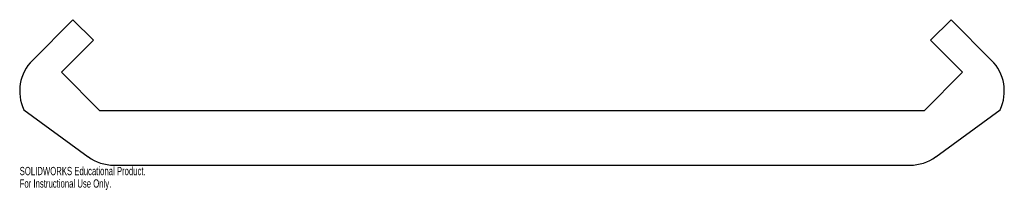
# Model space of a CAD drawing. Header units: inches. Extents: x -11.8 to 10.9, y -2.7 to 1.3.
import ezdxf

# ---------------------------------------------------------------- set-up
doc = ezdxf.new("R2010")
doc.units = ezdxf.units.IN
doc.header["$MEASUREMENT"] = 0
doc.styles.add('SLDTEXTSTYLE0', font='TXT', dxfattribs={"width": 0.7})

msp = doc.modelspace()

# ---------------------------------------------------------------- linework, layer by layer
at = {"color": 7, "linetype": 'Continuous', "lineweight": 25}
for p, q in [((-10.574, 1.26), (-11.507, 0.327)), ((-10.104, 0.79), (-10.574, 1.26)), ((9.641, 1.26), (9.171, 0.79)), ((10.574, 0.327), (9.641, 1.26)), ((-10.84, 0.054), (-10.104, 0.79)), ((9.171, 0.79), (9.907, 0.054)), ((-9.956, -0.83), (-10.84, 0.054)), ((9.907, 0.054), (9.024, -0.83)), ((-11.703, -0.809), (-10.22, -1.889)), ((9.024, -0.83), (-9.956, -0.83)), ((9.287, -1.889), (10.77, -0.809)), ((-9.631, -2.08), (8.698, -2.08))]:
    msp.add_line(p, q, dxfattribs=at)
for centre, start, end in [((-10.8, -0.38), 135, 205.4022), ((9.867, -0.38), 334.5978, 45), ((-9.631, -1.08), 233.9513, 270), ((8.698, -1.08), 270, 306.0487)]:
    msp.add_arc(centre, 1, start, end, dxfattribs=at)

# ---------------------------------------------------------------- texts
at = {"color": 7, "linetype": 'Continuous', "char_height": 0.1903, "attachment_point": 1, "style": 'SLDTEXTSTYLE0'}
for s, insert in [('SOLIDWORKS Educational Product.', (-11.8, -2.12)), ('For Instructional Use Only.', (-11.8, -2.406))]:
    msp.add_mtext(s, dxfattribs=dict(at, insert=insert))

doc.saveas('drawing.dxf')
